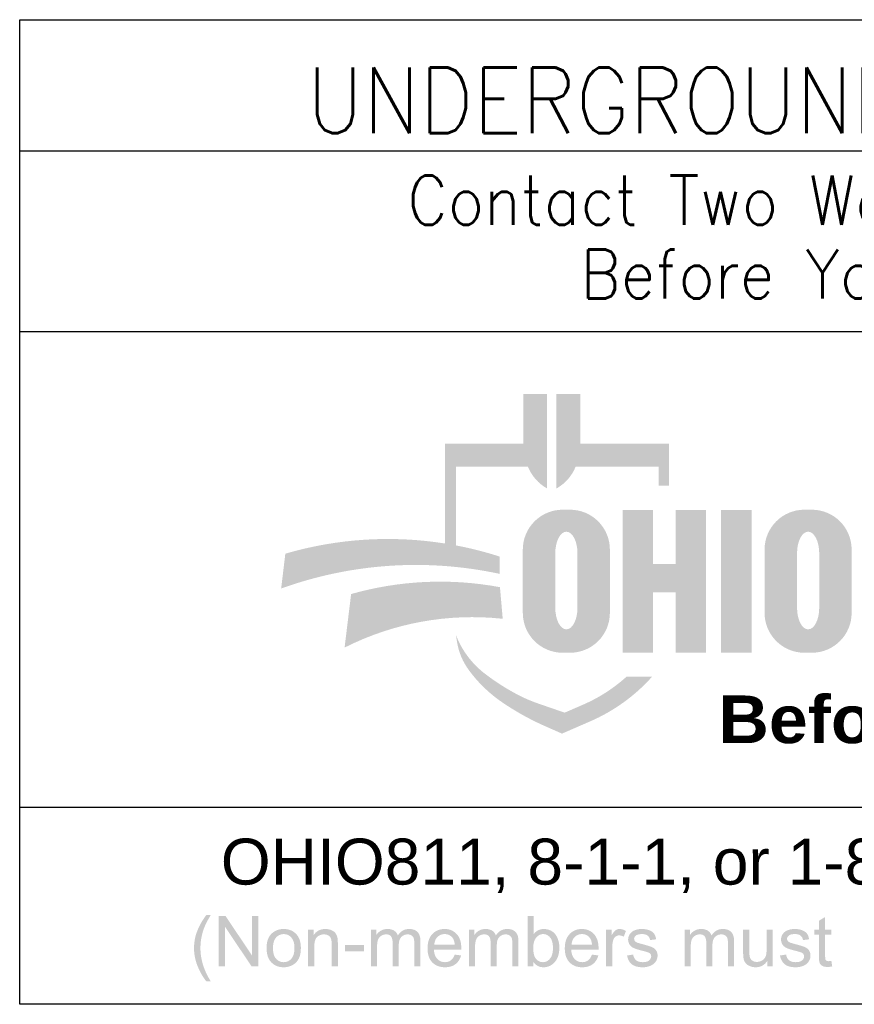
# Paper-space layout 'Layout1' of a CAD drawing. Header units: feet. Extents: x -1.5 to 49.6, y -1.1 to 21.4.
# Tile 3 of 8: x 2.1 to 4.1, y 6.5 to 8.9. Entities that reach past the tile are written whole.
import ezdxf
from ezdxf.enums import TextEntityAlignment as Align

# ---------------------------------------------------------------- set-up
doc = ezdxf.new("R2010")
doc.units = ezdxf.units.FT
doc.header["$MEASUREMENT"] = 0
doc.layers.add('SH_Data', color=1, linetype='Continuous')
doc.styles.add('_Font 70 Title (0.20)', font='STANDARD.shx', dxfattribs={"height": 0.2})
doc.styles.add('Font 70-Sub Title', font='STANDARD.shx', dxfattribs={"height": 0.17})
doc.styles.add('Straight-Normal LS 0.50', font='arial.ttf', dxfattribs={"height": 0.14})

psp = doc.layouts.get("Layout1")

# ---------------------------------------------------------------- hatches: boundary and pattern name
at = {"layer": 'SH_Data', "lineweight": 0}
for points in [[(2.735290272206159, 7.647933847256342), (2.725099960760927, 7.563052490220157, -0.1405566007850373), (3.258158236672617, 7.598697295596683), (3.258158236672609, 7.640882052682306, 0.0308462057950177), (3.151880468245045, 7.66802359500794), (3.151880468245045, 7.86015406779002), (3.326924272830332, 7.86015406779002, 0.1710108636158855), (3.373883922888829, 7.806772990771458), (3.37388392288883, 8.037171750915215), (3.315620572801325, 8.037171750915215), (3.315620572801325, 7.916046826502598), (3.124445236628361, 7.916046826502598), (3.124445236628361, 7.672809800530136, 0.1109030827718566)], [(3.396486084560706, 7.80677299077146, 0.1710108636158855), (3.443445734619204, 7.86015406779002), (3.645924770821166, 7.86015406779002), (3.645924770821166, 7.814118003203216), (3.671227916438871, 7.814118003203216), (3.671227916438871, 7.916046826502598), (3.454749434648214, 7.916046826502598), (3.454749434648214, 8.037171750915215), (3.396486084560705, 8.037171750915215)], [(3.557931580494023, 7.40646645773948), (3.557931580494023, 7.754089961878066), (3.63176530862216, 7.754089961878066), (3.63176530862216, 7.622961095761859), (3.687140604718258, 7.622961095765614), (3.687140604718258, 7.754089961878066), (3.760974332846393, 7.754089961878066), (3.760974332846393, 7.406466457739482), (3.687140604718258, 7.406466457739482), (3.687140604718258, 7.553436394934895), (3.63176530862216, 7.553436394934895), (3.63176530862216, 7.40646645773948)], [(3.265506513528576, 7.489252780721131), (3.258735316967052, 7.56633638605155, 0.1157335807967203), (2.895751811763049, 7.549578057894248), (2.879792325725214, 7.419063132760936, -0.1448916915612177)], [(3.154480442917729, 7.430730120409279, 0.1157334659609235), (3.182145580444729, 7.365189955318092, 0.08585456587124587), (3.264268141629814, 7.285614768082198, 0.04591584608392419), (3.36949241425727, 7.227226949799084), (3.410067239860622, 7.209358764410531), (3.478817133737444, 7.239192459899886, 0.1067386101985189), (3.628263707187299, 7.346357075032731), (3.630020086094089, 7.348296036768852), (3.567642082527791, 7.348296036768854, -0.081393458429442), (3.461199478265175, 7.279791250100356), (3.416615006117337, 7.260444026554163), (3.352051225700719, 7.282697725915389, -0.04011194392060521), (3.298298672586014, 7.306195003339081, -0.04043790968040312), (3.222043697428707, 7.355408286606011, -0.1382532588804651), (3.151158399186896, 7.450202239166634)], [(2.57265775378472, 6.641828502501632), (2.57265775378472, 6.765028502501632), (2.589340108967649, 6.765028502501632), (2.65416507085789, 6.668267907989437), (2.65416507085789, 6.765028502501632), (2.669752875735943, 6.765028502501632), (2.669752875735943, 6.641828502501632), (2.653070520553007, 6.641828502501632), (2.588245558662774, 6.738593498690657), (2.588245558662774, 6.641828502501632)]]:
    psp.add_hatch(color=256, dxfattribs=at).paths.add_polyline_path(points)
h = psp.add_hatch(color=256, dxfattribs=at)
h.paths.add_polyline_path([(3.411697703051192, 7.755155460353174, 0.414213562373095), (3.314496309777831, 7.657954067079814), (3.314496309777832, 7.503667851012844, 0.414213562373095), (3.411697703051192, 7.406466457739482), (3.429660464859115, 7.406466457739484, 0.414213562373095), (3.526861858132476, 7.503667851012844), (3.526861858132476, 7.657954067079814, 0.414213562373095), (3.429660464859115, 7.755155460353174)])
edge = h.paths.add_edge_path(flags=16)
edge.add_ellipse((3.420751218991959, 7.64895678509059), major_axis=(0, 0.05258647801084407), ratio=0.5144029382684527, start_angle=-90, end_angle=90, ccw=False)
edge.add_line((3.447801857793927, 7.64895678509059), (3.447801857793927, 7.516045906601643))
edge.add_ellipse((3.420751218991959, 7.516045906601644), major_axis=(0, 0.05258647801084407), ratio=0.5144029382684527, start_angle=90, end_angle=270, ccw=False)
edge.add_line((3.393700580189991, 7.516045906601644), (3.393700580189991, 7.648956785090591))
h = psp.add_hatch(color=256, dxfattribs=at)
h.paths.add_polyline_path([(4.001335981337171, 7.755155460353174, 0.414213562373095), (3.90413458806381, 7.657954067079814), (3.90413458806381, 7.503667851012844, 0.414213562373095), (4.001335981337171, 7.406466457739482), (4.0192987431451, 7.406466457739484, 0.414213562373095), (4.116500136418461, 7.503667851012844), (4.116500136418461, 7.657954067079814, 0.414213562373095), (4.0192987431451, 7.755155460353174)])
edge = h.paths.add_edge_path(flags=16)
edge.add_ellipse((4.010389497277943, 7.64895678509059), major_axis=(0, 0.05258647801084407), ratio=0.5144029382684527, start_angle=-90, end_angle=90, ccw=False)
edge.add_line((4.03744013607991, 7.64895678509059), (4.03744013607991, 7.516045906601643))
edge.add_ellipse((4.010389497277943, 7.516045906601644), major_axis=(0, 0.05258647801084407), ratio=0.5144029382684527, start_angle=90, end_angle=270, ccw=False)
edge.add_line((3.983338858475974, 7.516045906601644), (3.983338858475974, 7.648956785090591))
h = psp.add_hatch(color=256, dxfattribs=at)
edge = h.paths.add_edge_path()
edge.add_spline(control_points=[(2.54251507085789, 6.605582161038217), (2.529982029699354, 6.621379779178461), (2.521318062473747, 6.642556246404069), (2.512654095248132, 6.663732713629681), (2.512654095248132, 6.686421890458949), (2.512654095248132, 6.706421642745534), (2.519130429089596, 6.724741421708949), (2.526701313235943, 6.746001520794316), (2.54251507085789, 6.767094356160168)], knot_values=[0, 0, 0, 0.25, 0.25, 0.5, 0.5, 0.75, 0.75, 1, 1, 1], degree=2, periodic=0)
edge.add_line((2.54251507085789, 6.767094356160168), (2.553313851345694, 6.767094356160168))
edge.add_spline(control_points=[(2.553313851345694, 6.767094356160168), (2.54316798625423, 6.749615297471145), (2.539897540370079, 6.742136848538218), (2.534782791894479, 6.730539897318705), (2.531846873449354, 6.717934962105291), (2.528241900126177, 6.702220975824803), (2.528241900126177, 6.686338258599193), (2.528241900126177, 6.645917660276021), (2.553313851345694, 6.605582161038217)], knot_values=[0, 0, 0, 0.25, 0.25, 0.5, 0.5, 0.75, 0.75, 1, 1, 1], degree=2, periodic=0)
edge.add_line((2.553313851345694, 6.605582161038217), (2.54251507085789, 6.605582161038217))
h = psp.add_hatch(color=256, dxfattribs=at)
edge = h.paths.add_edge_path()
edge.add_line((3.340216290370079, 6.641828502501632), (3.326224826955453, 6.641828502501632))
edge.add_line((3.326224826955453, 6.641828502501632), (3.326224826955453, 6.765028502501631))
edge.add_line((3.326224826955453, 6.765028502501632), (3.341343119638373, 6.765028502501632))
edge.add_line((3.341343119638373, 6.765028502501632), (3.341343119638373, 6.7211247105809))
edge.add_spline(control_points=[(3.341343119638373, 6.721124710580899), (3.350921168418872, 6.733101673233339), (3.365792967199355, 6.733101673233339), (3.374025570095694, 6.733101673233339), (3.381377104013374, 6.729783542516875), (3.38872863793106, 6.726465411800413), (3.393475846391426, 6.720459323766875), (3.398223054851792, 6.714453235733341), (3.400911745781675, 6.70596827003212), (3.40360043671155, 6.697483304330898), (3.40360043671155, 6.687823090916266), (3.40360043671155, 6.664890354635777), (3.39225218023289, 6.652373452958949), (3.38090392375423, 6.639856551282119), (3.365015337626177, 6.639856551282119), (3.349211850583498, 6.639856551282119), (3.340216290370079, 6.653005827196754)], knot_values=[0, 0, 0, 0.125, 0.125, 0.25, 0.25, 0.375, 0.375, 0.5, 0.5, 0.6249999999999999, 0.6249999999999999, 0.75, 0.75, 0.875, 0.875, 1, 1, 1], degree=2, periodic=0)
edge.add_line((3.340216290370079, 6.653005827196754), (3.340216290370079, 6.641828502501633))
edge = h.paths.add_edge_path(flags=16)
edge.add_spline(control_points=[(3.340028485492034, 6.687152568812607), (3.340028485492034, 6.671089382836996), (3.344390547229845, 6.663941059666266), (3.351521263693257, 6.652251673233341), (3.363684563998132, 6.652251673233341), (3.373583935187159, 6.652251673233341), (3.380798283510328, 6.660871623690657), (3.388012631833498, 6.669491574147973), (3.388012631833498, 6.686562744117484), (3.388012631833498, 6.704055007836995), (3.381091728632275, 6.712380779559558), (3.374170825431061, 6.720706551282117), (3.3643565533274, 6.720706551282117), (3.354457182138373, 6.720706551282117), (3.347242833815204, 6.712086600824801), (3.340028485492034, 6.703466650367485), (3.340028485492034, 6.687152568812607)], knot_values=[0, 0, 0, 0.125, 0.125, 0.25, 0.25, 0.375, 0.375, 0.5, 0.5, 0.6249999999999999, 0.6249999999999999, 0.75, 0.75, 0.875, 0.875, 1, 1, 1], degree=2, periodic=0)
h = psp.add_hatch(color=256, dxfattribs=at)
edge = h.paths.add_edge_path()
edge.add_line((4.067021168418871, 6.655312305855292), (4.069180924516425, 6.641948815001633))
edge.add_spline(control_points=[(4.069180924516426, 6.641948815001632), (4.062802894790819, 6.640607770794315), (4.057767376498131, 6.640607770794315), (4.049542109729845, 6.640607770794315), (4.045009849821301, 6.643217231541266), (4.040477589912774, 6.645826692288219), (4.03863108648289, 6.650077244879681), (4.036784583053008, 6.654327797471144), (4.036784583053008, 6.667962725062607)], knot_values=[0, 0, 0, 0.25, 0.25, 0.5, 0.5, 0.75, 0.75, 1, 1, 1], degree=2, periodic=0)
edge.add_line((4.036784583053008, 6.667962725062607), (4.036784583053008, 6.719391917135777))
edge.add_line((4.036784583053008, 6.719391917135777), (4.025610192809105, 6.719391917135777))
edge.add_line((4.025610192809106, 6.719391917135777), (4.025610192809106, 6.731129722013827))
edge.add_line((4.025610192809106, 6.731129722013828), (4.036784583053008, 6.731129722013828))
edge.add_line((4.036784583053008, 6.731129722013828), (4.036784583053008, 6.753233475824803))
edge.add_line((4.036784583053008, 6.753233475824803), (4.051902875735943, 6.762309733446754))
edge.add_line((4.051902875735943, 6.762309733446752), (4.051902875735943, 6.731129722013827))
edge.add_line((4.051902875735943, 6.731129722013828), (4.067021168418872, 6.731129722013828))
edge.add_line((4.067021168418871, 6.731129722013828), (4.067021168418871, 6.719391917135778))
edge.add_line((4.067021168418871, 6.719391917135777), (4.051902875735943, 6.719391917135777))
edge.add_line((4.051902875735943, 6.719391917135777), (4.051902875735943, 6.667076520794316))
edge.add_spline(control_points=[(4.051902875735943, 6.667076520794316), (4.051902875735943, 6.660589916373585), (4.052696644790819, 6.658736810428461), (4.053490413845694, 6.65688370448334), (4.055286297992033, 6.655788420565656), (4.057082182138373, 6.654693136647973), (4.060423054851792, 6.654693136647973), (4.062929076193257, 6.654693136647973), (4.067021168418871, 6.655312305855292)], knot_values=[0, 0, 0, 0.25, 0.25, 0.5, 0.5, 0.75, 0.75, 1, 1, 1], degree=2, periodic=0)
h = psp.add_hatch(color=256, dxfattribs=at)
edge = h.paths.add_edge_path()
edge.add_spline(control_points=[(2.689566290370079, 6.686479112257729), (2.689566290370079, 6.711260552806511), (2.703340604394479, 6.723189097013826), (2.714848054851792, 6.733101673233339), (2.731395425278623, 6.733101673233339), (2.749790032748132, 6.733101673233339), (2.76146474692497, 6.721046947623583), (2.773139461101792, 6.708992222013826), (2.773139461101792, 6.687739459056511), (2.773139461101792, 6.670518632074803), (2.767974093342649, 6.660647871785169), (2.762808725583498, 6.650777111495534), (2.752939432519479, 6.645316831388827), (2.743070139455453, 6.639856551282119), (2.731395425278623, 6.639856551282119), (2.712664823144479, 6.639856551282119), (2.701115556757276, 6.651869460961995), (2.689566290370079, 6.663882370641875), (2.689566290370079, 6.686479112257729)], knot_values=[0, 0, 0, 0.1111111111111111, 0.1111111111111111, 0.2222222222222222, 0.2222222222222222, 0.3333333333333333, 0.3333333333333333, 0.4444444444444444, 0.4444444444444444, 0.5555555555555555, 0.5555555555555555, 0.6666666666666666, 0.6666666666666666, 0.7777777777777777, 0.7777777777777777, 0.8888888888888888, 0.8888888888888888, 1, 1, 1], degree=2, periodic=0)
edge = h.paths.add_edge_path(flags=16)
edge.add_spline(control_points=[(2.705154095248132, 6.686474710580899), (2.705154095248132, 6.669321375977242), (2.712615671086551, 6.660786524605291), (2.720077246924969, 6.652251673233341), (2.731395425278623, 6.652251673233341), (2.742628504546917, 6.652251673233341), (2.750090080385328, 6.66082834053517), (2.757551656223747, 6.669405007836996), (2.757551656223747, 6.686979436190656), (2.757551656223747, 6.703542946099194), (2.750048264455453, 6.712077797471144), (2.742544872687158, 6.720612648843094), (2.731395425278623, 6.720612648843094), (2.720077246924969, 6.720612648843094), (2.712615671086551, 6.712120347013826), (2.705154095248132, 6.703628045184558), (2.705154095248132, 6.686474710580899)], knot_values=[0, 0, 0, 0.125, 0.125, 0.25, 0.25, 0.375, 0.375, 0.5, 0.5, 0.6249999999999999, 0.6249999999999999, 0.75, 0.75, 0.875, 0.875, 1, 1, 1], degree=2, periodic=0)
h = psp.add_hatch(color=256, dxfattribs=at)
edge = h.paths.add_edge_path()
edge.add_line((2.790887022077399, 6.641828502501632), (2.790887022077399, 6.731129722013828))
edge.add_line((2.790887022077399, 6.731129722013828), (2.804502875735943, 6.731129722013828))
edge.add_line((2.804502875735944, 6.731129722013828), (2.804502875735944, 6.718438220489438))
edge.add_spline(control_points=[(2.804502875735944, 6.718438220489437), (2.814330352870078, 6.733101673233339), (2.832890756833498, 6.733101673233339), (2.840954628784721, 6.733101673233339), (2.847715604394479, 6.730202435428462), (2.85447658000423, 6.727303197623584), (2.857836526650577, 6.722596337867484), (2.861196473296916, 6.717889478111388), (2.862540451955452, 6.711417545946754), (2.86337970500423, 6.707215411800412), (2.86337970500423, 6.69671007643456)], knot_values=[0, 0, 0, 0.2, 0.2, 0.4, 0.4, 0.6000000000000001, 0.6000000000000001, 0.8, 0.8, 1, 1, 1], degree=2, periodic=0)
edge.add_line((2.86337970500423, 6.69671007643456), (2.86337970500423, 6.641828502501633))
edge.add_line((2.86337970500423, 6.641828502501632), (2.848261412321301, 6.641828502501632))
edge.add_line((2.848261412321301, 6.641828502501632), (2.848261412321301, 6.696096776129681))
edge.add_spline(control_points=[(2.848261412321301, 6.69609677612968), (2.848261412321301, 6.705337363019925), (2.846497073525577, 6.709915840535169), (2.844732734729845, 6.714494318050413), (2.840238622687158, 6.71722482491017), (2.835744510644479, 6.719955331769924), (2.829695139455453, 6.719955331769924), (2.820034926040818, 6.719955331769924), (2.813020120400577, 6.713823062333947), (2.806005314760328, 6.707690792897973), (2.806005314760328, 6.69055359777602)], knot_values=[0, 0, 0, 0.2, 0.2, 0.4, 0.4, 0.6000000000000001, 0.6000000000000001, 0.8, 0.8, 1, 1, 1], degree=2, periodic=0)
edge.add_line((2.806005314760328, 6.69055359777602), (2.806005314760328, 6.641828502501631))
edge.add_line((2.806005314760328, 6.641828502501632), (2.790887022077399, 6.641828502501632))
h = psp.add_hatch(color=256, dxfattribs=at)
edge = h.paths.add_edge_path()
edge.add_line((2.943837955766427, 6.641828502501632), (2.943837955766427, 6.731129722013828))
edge.add_line((2.943837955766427, 6.731129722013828), (2.957359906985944, 6.731129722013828))
edge.add_line((2.957359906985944, 6.731129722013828), (2.957359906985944, 6.718527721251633))
edge.add_spline(control_points=[(2.957359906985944, 6.718527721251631), (2.96156350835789, 6.725097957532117), (2.968542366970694, 6.729099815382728), (2.975521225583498, 6.733101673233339), (2.984434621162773, 6.733101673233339), (2.994356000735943, 6.733101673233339), (3.000703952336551, 6.728974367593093), (3.007051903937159, 6.72484706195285), (3.009659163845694, 6.717434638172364), (3.020265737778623, 6.733101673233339), (3.037267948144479, 6.733101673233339), (3.050568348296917, 6.733101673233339), (3.05772327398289, 6.725747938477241), (3.064878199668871, 6.718394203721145), (3.064878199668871, 6.703096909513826)], knot_values=[0, 0, 0, 0.1428571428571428, 0.1428571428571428, 0.2857142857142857, 0.2857142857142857, 0.4285714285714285, 0.4285714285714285, 0.5714285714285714, 0.5714285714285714, 0.7142857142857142, 0.7142857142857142, 0.8571428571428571, 0.8571428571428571, 1, 1, 1], degree=2, periodic=0)
edge.add_line((3.064878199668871, 6.703096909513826), (3.064878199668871, 6.641828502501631))
edge.add_line((3.064878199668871, 6.641828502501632), (3.049759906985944, 6.641828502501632))
edge.add_line((3.049759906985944, 6.641828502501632), (3.049759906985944, 6.698029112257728))
edge.add_spline(control_points=[(3.049759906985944, 6.698029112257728), (3.049759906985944, 6.707102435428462), (3.048288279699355, 6.711092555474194), (3.046816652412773, 6.715082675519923), (3.042949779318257, 6.717519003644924), (3.039082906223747, 6.719955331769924), (3.033869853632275, 6.719955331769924), (3.024453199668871, 6.719955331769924), (3.018232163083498, 6.71369688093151), (3.012011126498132, 6.707438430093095), (3.012011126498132, 6.693661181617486)], knot_values=[0, 0, 0, 0.2, 0.2, 0.4, 0.4, 0.6000000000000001, 0.6000000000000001, 0.8, 0.8, 1, 1, 1], degree=2, periodic=0)
edge.add_line((3.012011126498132, 6.693661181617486), (3.012011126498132, 6.641828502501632))
edge.add_line((3.012011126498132, 6.641828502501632), (2.996892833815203, 6.641828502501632))
edge.add_line((2.996892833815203, 6.641828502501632), (2.996892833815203, 6.699794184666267))
edge.add_spline(control_points=[(2.996892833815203, 6.699794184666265), (2.996892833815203, 6.709874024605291), (2.993191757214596, 6.714914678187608), (2.989490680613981, 6.719955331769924), (2.981079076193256, 6.719955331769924), (2.974686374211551, 6.719955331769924), (2.969260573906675, 6.716595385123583), (2.963834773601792, 6.713235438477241), (2.961395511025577, 6.706767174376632), (2.958956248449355, 6.700298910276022), (2.958956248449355, 6.688116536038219)], knot_values=[0, 0, 0, 0.2, 0.2, 0.4, 0.4, 0.6000000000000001, 0.6000000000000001, 0.8, 0.8, 1, 1, 1], degree=2, periodic=0)
edge.add_line((2.958956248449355, 6.688116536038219), (2.958956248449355, 6.641828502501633))
edge.add_line((2.958956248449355, 6.641828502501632), (2.943837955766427, 6.641828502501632))
h = psp.add_hatch(color=256, dxfattribs=at)
edge = h.paths.add_edge_path()
edge.add_line((3.148298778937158, 6.670656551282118), (3.163926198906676, 6.668684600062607))
edge.add_spline(control_points=[(3.163926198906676, 6.668684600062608), (3.160228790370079, 6.654985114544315), (3.1502303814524, 6.647420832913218), (3.140231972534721, 6.639856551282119), (3.124688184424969, 6.639856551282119), (3.105110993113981, 6.639856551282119), (3.093641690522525, 6.651911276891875), (3.08217238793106, 6.663966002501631), (3.08217238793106, 6.685723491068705), (3.08217238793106, 6.708236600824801), (3.09376787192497, 6.72066913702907), (3.105363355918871, 6.733101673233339), (3.123847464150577, 6.733101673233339), (3.141744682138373, 6.733101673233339), (3.153087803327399, 6.720913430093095), (3.164430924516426, 6.708725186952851), (3.164430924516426, 6.686617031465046), (3.164430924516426, 6.6852715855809), (3.164347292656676, 6.682582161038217)], knot_values=[0, 0, 0, 0.1111111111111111, 0.1111111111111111, 0.2222222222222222, 0.2222222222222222, 0.3333333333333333, 0.3333333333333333, 0.4444444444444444, 0.4444444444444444, 0.5555555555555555, 0.5555555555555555, 0.6666666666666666, 0.6666666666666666, 0.7777777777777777, 0.7777777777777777, 0.8888888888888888, 0.8888888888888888, 1, 1, 1], degree=2, periodic=0)
edge.add_line((3.164347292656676, 6.682582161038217), (3.097760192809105, 6.682582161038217))
edge.add_spline(control_points=[(3.097760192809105, 6.682582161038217), (3.098600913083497, 6.667879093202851), (3.106085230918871, 6.660065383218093), (3.11356954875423, 6.652251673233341), (3.124752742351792, 6.652251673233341), (3.133077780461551, 6.652251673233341), (3.138964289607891, 6.656641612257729), (3.14485079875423, 6.661031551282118), (3.148298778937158, 6.670656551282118)], knot_values=[0, 0, 0, 0.25, 0.25, 0.5, 0.5, 0.75, 0.75, 1, 1, 1], degree=2, periodic=0)
edge = h.paths.add_edge_path(flags=16)
edge.add_line((3.098605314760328, 6.694977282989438), (3.148467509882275, 6.694977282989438))
edge.add_spline(control_points=[(3.148467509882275, 6.694977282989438), (3.147458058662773, 6.706280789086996), (3.14274973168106, 6.711934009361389), (3.135517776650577, 6.720706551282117), (3.123998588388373, 6.720706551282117), (3.113572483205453, 6.720706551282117), (3.106467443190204, 6.713704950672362), (3.09936240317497, 6.706703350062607), (3.098605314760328, 6.694977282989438)], knot_values=[0, 0, 0, 0.25, 0.25, 0.5, 0.5, 0.75, 0.75, 1, 1, 1], degree=2, periodic=0)
h = psp.add_hatch(color=256, dxfattribs=at)
edge = h.paths.add_edge_path()
edge.add_line((3.182913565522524, 6.641828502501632), (3.182913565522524, 6.731129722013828))
edge.add_line((3.182913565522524, 6.731129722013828), (3.196435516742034, 6.731129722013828))
edge.add_line((3.196435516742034, 6.731129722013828), (3.196435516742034, 6.718527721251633))
edge.add_spline(control_points=[(3.196435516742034, 6.718527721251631), (3.200639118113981, 6.725097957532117), (3.207617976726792, 6.729099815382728), (3.214596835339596, 6.733101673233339), (3.223510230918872, 6.733101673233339), (3.233431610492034, 6.733101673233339), (3.239779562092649, 6.728974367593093), (3.246127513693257, 6.72484706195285), (3.248734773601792, 6.717434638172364), (3.259341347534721, 6.733101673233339), (3.276343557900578, 6.733101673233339), (3.289643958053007, 6.733101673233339), (3.296798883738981, 6.725747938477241), (3.30395380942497, 6.718394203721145), (3.30395380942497, 6.703096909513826)], knot_values=[0, 0, 0, 0.1428571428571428, 0.1428571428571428, 0.2857142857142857, 0.2857142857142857, 0.4285714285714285, 0.4285714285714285, 0.5714285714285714, 0.5714285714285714, 0.7142857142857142, 0.7142857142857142, 0.8571428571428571, 0.8571428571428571, 1, 1, 1], degree=2, periodic=0)
edge.add_line((3.30395380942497, 6.703096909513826), (3.30395380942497, 6.641828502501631))
edge.add_line((3.30395380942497, 6.641828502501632), (3.288835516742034, 6.641828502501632))
edge.add_line((3.288835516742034, 6.641828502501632), (3.288835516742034, 6.698029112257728))
edge.add_spline(control_points=[(3.288835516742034, 6.698029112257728), (3.288835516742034, 6.707102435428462), (3.287363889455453, 6.711092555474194), (3.285892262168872, 6.715082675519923), (3.282025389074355, 6.717519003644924), (3.278158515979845, 6.719955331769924), (3.272945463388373, 6.719955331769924), (3.26352880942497, 6.719955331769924), (3.257307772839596, 6.71369688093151), (3.25108673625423, 6.707438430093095), (3.25108673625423, 6.693661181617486)], knot_values=[0, 0, 0, 0.2, 0.2, 0.4, 0.4, 0.6000000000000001, 0.6000000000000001, 0.8, 0.8, 1, 1, 1], degree=2, periodic=0)
edge.add_line((3.25108673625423, 6.693661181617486), (3.25108673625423, 6.641828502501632))
edge.add_line((3.25108673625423, 6.641828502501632), (3.235968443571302, 6.641828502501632))
edge.add_line((3.235968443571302, 6.641828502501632), (3.235968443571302, 6.699794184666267))
edge.add_spline(control_points=[(3.235968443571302, 6.699794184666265), (3.235968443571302, 6.709874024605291), (3.232267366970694, 6.714914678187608), (3.228566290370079, 6.719955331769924), (3.220154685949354, 6.719955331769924), (3.213761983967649, 6.719955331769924), (3.208336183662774, 6.716595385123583), (3.20291038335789, 6.713235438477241), (3.200471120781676, 6.706767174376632), (3.198031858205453, 6.700298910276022), (3.198031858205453, 6.688116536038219)], knot_values=[0, 0, 0, 0.2, 0.2, 0.4, 0.4, 0.6000000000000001, 0.6000000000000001, 0.8, 0.8, 1, 1, 1], degree=2, periodic=0)
edge.add_line((3.198031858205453, 6.688116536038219), (3.198031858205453, 6.641828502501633))
edge.add_line((3.198031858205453, 6.641828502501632), (3.182913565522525, 6.641828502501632))
h = psp.add_hatch(color=256, dxfattribs=at)
edge = h.paths.add_edge_path()
edge.add_line((3.483060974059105, 6.670656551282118), (3.498688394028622, 6.668684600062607))
edge.add_spline(control_points=[(3.498688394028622, 6.668684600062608), (3.494990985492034, 6.654985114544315), (3.484992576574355, 6.647420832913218), (3.474994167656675, 6.639856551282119), (3.459450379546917, 6.639856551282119), (3.439873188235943, 6.639856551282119), (3.428403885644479, 6.651911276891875), (3.416934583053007, 6.663966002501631), (3.416934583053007, 6.685723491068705), (3.416934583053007, 6.708236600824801), (3.428530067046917, 6.72066913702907), (3.440125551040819, 6.733101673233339), (3.458609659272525, 6.733101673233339), (3.476506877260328, 6.733101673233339), (3.487849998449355, 6.720913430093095), (3.499193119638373, 6.708725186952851), (3.499193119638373, 6.686617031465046), (3.499193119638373, 6.6852715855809), (3.499109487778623, 6.682582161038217)], knot_values=[0, 0, 0, 0.1111111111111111, 0.1111111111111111, 0.2222222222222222, 0.2222222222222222, 0.3333333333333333, 0.3333333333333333, 0.4444444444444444, 0.4444444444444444, 0.5555555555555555, 0.5555555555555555, 0.6666666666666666, 0.6666666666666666, 0.7777777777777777, 0.7777777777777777, 0.8888888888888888, 0.8888888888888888, 1, 1, 1], degree=2, periodic=0)
edge.add_line((3.499109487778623, 6.682582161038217), (3.43252238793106, 6.682582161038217))
edge.add_spline(control_points=[(3.43252238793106, 6.682582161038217), (3.433363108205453, 6.667879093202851), (3.440847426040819, 6.660065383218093), (3.448331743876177, 6.652251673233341), (3.459514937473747, 6.652251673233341), (3.467839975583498, 6.652251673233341), (3.473726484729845, 6.656641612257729), (3.479612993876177, 6.661031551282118), (3.483060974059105, 6.670656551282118)], knot_values=[0, 0, 0, 0.25, 0.25, 0.5, 0.5, 0.75, 0.75, 1, 1, 1], degree=2, periodic=0)
edge = h.paths.add_edge_path(flags=16)
edge.add_line((3.433367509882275, 6.694977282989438), (3.48322970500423, 6.694977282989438))
edge.add_spline(control_points=[(3.48322970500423, 6.694977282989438), (3.482220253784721, 6.706280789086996), (3.477511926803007, 6.711934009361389), (3.470279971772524, 6.720706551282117), (3.458760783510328, 6.720706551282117), (3.4483346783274, 6.720706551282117), (3.441229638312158, 6.713704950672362), (3.434124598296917, 6.706703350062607), (3.433367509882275, 6.694977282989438)], knot_values=[0, 0, 0, 0.25, 0.25, 0.5, 0.5, 0.75, 0.75, 1, 1, 1], degree=2, periodic=0)
h = psp.add_hatch(color=256, dxfattribs=at)
edge = h.paths.add_edge_path()
edge.add_line((3.517504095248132, 6.641828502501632), (3.517504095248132, 6.731129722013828))
edge.add_line((3.517504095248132, 6.731129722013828), (3.531119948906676, 6.731129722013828))
edge.add_line((3.531119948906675, 6.731129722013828), (3.531119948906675, 6.717597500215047))
edge.add_spline(control_points=[(3.531119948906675, 6.717597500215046), (3.536324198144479, 6.727066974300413), (3.540731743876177, 6.730084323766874), (3.54513928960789, 6.733101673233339), (3.550427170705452, 6.733101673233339), (3.558067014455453, 6.733101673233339), (3.565957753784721, 6.728271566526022)], knot_values=[0, 0, 0, 0.3333333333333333, 0.3333333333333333, 0.6666666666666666, 0.6666666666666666, 1, 1, 1], degree=2, periodic=0)
edge.add_line((3.565957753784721, 6.728271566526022), (3.560661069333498, 6.714272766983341))
edge.add_spline(control_points=[(3.560661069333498, 6.714272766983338), (3.555139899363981, 6.717513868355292), (3.549620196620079, 6.717513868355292), (3.544684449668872, 6.717513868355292), (3.540753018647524, 6.714528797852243), (3.536821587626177, 6.711543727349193), (3.535141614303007, 6.706245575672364), (3.53262238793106, 6.698172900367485), (3.53262238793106, 6.68858604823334)], knot_values=[0, 0, 0, 0.25, 0.25, 0.5, 0.5, 0.75, 0.75, 1, 1, 1], degree=2, periodic=0)
edge.add_line((3.53262238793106, 6.68858604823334), (3.53262238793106, 6.641828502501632))
edge.add_line((3.53262238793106, 6.641828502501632), (3.517504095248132, 6.641828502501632))
h = psp.add_hatch(color=256, dxfattribs=at)
edge = h.paths.add_edge_path()
edge.add_line((3.568868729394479, 6.668496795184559), (3.583799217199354, 6.67084435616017))
edge.add_spline(control_points=[(3.583799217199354, 6.670844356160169), (3.58506396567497, 6.661842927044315), (3.590839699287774, 6.657047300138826), (3.596615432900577, 6.652251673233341), (3.606985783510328, 6.652251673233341), (3.617439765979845, 6.652251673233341), (3.622498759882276, 6.656502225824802), (3.627557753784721, 6.660752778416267), (3.627557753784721, 6.666477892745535), (3.627557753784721, 6.67161171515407), (3.623085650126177, 6.674557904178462), (3.619963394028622, 6.676578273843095), (3.607593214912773, 6.679693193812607), (3.590932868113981, 6.68389239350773), (3.584493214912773, 6.68695742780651), (3.578053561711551, 6.690022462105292), (3.574728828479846, 6.695438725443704), (3.571404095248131, 6.700854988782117), (3.571404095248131, 6.70740468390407), (3.571404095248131, 6.713367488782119), (3.574140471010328, 6.7184477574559), (3.576876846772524, 6.723528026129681), (3.581591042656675, 6.726887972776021), (3.585127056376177, 6.729490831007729), (3.591230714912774, 6.731296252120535), (3.597334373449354, 6.733101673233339), (3.604321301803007, 6.733101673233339), (3.614845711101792, 6.733101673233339), (3.62280100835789, 6.730072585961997), (3.630756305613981, 6.727043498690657), (3.634545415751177, 6.721869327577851), (3.638334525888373, 6.716695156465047), (3.63976507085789, 6.708029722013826)], knot_values=[0, 0, 0, 0.0625, 0.0625, 0.125, 0.125, 0.1875, 0.1875, 0.25, 0.25, 0.3124999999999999, 0.3124999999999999, 0.375, 0.375, 0.4375, 0.4375, 0.5, 0.5, 0.5625, 0.5625, 0.6249999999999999, 0.6249999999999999, 0.6875, 0.6875, 0.75, 0.75, 0.8124999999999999, 0.8124999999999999, 0.875, 0.875, 0.9375, 0.9375, 1, 1, 1], degree=2, periodic=0)
edge.add_line((3.63976507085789, 6.708029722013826), (3.624928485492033, 6.706057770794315))
edge.add_spline(control_points=[(3.624928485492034, 6.706057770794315), (3.623919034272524, 6.712961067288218), (3.619080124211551, 6.716833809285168), (3.614241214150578, 6.720706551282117), (3.60540704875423, 6.720706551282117), (3.594972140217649, 6.720706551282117), (3.590512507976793, 6.717254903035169), (3.586052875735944, 6.713803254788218), (3.586052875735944, 6.709172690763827), (3.586052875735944, 6.706225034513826), (3.587904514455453, 6.703868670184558), (3.589754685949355, 6.701427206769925), (3.593710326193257, 6.699827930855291), (3.595981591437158, 6.698985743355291), (3.607089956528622, 6.695954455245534), (3.62316194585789, 6.691671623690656), (3.629528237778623, 6.688942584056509), (3.635894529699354, 6.686213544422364), (3.639520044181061, 6.68100636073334), (3.643145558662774, 6.675799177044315), (3.643145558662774, 6.66807276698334), (3.643145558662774, 6.660515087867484), (3.638724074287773, 6.653839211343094), (3.634302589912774, 6.647163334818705), (3.625965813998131, 6.643509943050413), (3.617629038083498, 6.639856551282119), (3.607101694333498, 6.639856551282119), (3.589669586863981, 6.639856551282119), (3.58053243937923, 6.647079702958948), (3.57139529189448, 6.654302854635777), (3.568868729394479, 6.668496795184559)], knot_values=[0, 0, 0, 0.06666666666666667, 0.06666666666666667, 0.1333333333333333, 0.1333333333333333, 0.2, 0.2, 0.2666666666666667, 0.2666666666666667, 0.3333333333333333, 0.3333333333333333, 0.4, 0.4, 0.4666666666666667, 0.4666666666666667, 0.5333333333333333, 0.5333333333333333, 0.6, 0.6, 0.6666666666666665, 0.6666666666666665, 0.7333333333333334, 0.7333333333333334, 0.8, 0.8, 0.8666666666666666, 0.8666666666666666, 0.9333333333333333, 0.9333333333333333, 1, 1, 1], degree=2, periodic=0)
h = psp.add_hatch(color=256, dxfattribs=at)
edge = h.paths.add_edge_path()
edge.add_line((3.708861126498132, 6.641828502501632), (3.708861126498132, 6.731129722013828))
edge.add_line((3.708861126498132, 6.731129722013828), (3.722383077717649, 6.731129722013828))
edge.add_line((3.722383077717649, 6.731129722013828), (3.722383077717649, 6.718527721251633))
edge.add_spline(control_points=[(3.722383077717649, 6.718527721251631), (3.726586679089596, 6.725097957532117), (3.7335655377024, 6.729099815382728), (3.740544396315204, 6.733101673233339), (3.749457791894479, 6.733101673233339), (3.759379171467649, 6.733101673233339), (3.765727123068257, 6.728974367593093), (3.772075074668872, 6.72484706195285), (3.7746823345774, 6.717434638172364), (3.785288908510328, 6.733101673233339), (3.802291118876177, 6.733101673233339), (3.815591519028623, 6.733101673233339), (3.822746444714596, 6.725747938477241), (3.829901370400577, 6.718394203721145), (3.829901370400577, 6.703096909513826)], knot_values=[0, 0, 0, 0.1428571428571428, 0.1428571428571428, 0.2857142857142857, 0.2857142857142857, 0.4285714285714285, 0.4285714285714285, 0.5714285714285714, 0.5714285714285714, 0.7142857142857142, 0.7142857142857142, 0.8571428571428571, 0.8571428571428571, 1, 1, 1], degree=2, periodic=0)
edge.add_line((3.829901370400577, 6.703096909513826), (3.829901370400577, 6.641828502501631))
edge.add_line((3.829901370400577, 6.641828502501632), (3.814783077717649, 6.641828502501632))
edge.add_line((3.814783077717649, 6.641828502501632), (3.814783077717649, 6.698029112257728))
edge.add_spline(control_points=[(3.814783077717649, 6.698029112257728), (3.814783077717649, 6.707102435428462), (3.81331145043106, 6.711092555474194), (3.811839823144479, 6.715082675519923), (3.80797295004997, 6.717519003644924), (3.804106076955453, 6.719955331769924), (3.798893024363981, 6.719955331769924), (3.789476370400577, 6.719955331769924), (3.783255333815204, 6.71369688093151), (3.777034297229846, 6.707438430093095), (3.777034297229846, 6.693661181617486)], knot_values=[0, 0, 0, 0.2, 0.2, 0.4, 0.4, 0.6000000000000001, 0.6000000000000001, 0.8, 0.8, 1, 1, 1], degree=2, periodic=0)
edge.add_line((3.777034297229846, 6.693661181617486), (3.777034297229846, 6.641828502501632))
edge.add_line((3.777034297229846, 6.641828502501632), (3.761916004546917, 6.641828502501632))
edge.add_line((3.761916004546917, 6.641828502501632), (3.761916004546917, 6.699794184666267))
edge.add_spline(control_points=[(3.761916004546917, 6.699794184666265), (3.761916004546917, 6.709874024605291), (3.758214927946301, 6.714914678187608), (3.754513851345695, 6.719955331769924), (3.746102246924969, 6.719955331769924), (3.739709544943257, 6.719955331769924), (3.734283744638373, 6.716595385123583), (3.728857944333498, 6.713235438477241), (3.726418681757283, 6.706767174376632), (3.72397941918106, 6.700298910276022), (3.72397941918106, 6.688116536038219)], knot_values=[0, 0, 0, 0.2, 0.2, 0.4, 0.4, 0.6000000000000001, 0.6000000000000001, 0.8, 0.8, 1, 1, 1], degree=2, periodic=0)
edge.add_line((3.72397941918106, 6.688116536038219), (3.72397941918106, 6.641828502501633))
edge.add_line((3.72397941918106, 6.641828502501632), (3.708861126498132, 6.641828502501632))
h = psp.add_hatch(color=256, dxfattribs=at)
edge = h.paths.add_edge_path()
edge.add_line((3.910673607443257, 6.641828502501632), (3.910673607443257, 6.655010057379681))
edge.add_spline(control_points=[(3.910673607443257, 6.65501005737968), (3.900260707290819, 6.639856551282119), (3.882373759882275, 6.639856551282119), (3.874480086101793, 6.639856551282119), (3.867636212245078, 6.642881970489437), (3.860792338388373, 6.645907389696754), (3.857474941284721, 6.650488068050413), (3.85415754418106, 6.655068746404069), (3.852815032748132, 6.661707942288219), (3.851890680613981, 6.666162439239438), (3.851890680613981, 6.675828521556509)], knot_values=[0, 0, 0, 0.2, 0.2, 0.4, 0.4, 0.6000000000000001, 0.6000000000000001, 0.8, 0.8, 1, 1, 1], degree=2, periodic=0)
edge.add_line((3.851890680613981, 6.675828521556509), (3.851890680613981, 6.731129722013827))
edge.add_line((3.851890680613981, 6.731129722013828), (3.867008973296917, 6.731129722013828))
edge.add_line((3.867008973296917, 6.731129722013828), (3.867008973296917, 6.681643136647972))
edge.add_spline(control_points=[(3.867008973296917, 6.681643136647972), (3.867008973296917, 6.669796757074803), (3.86793332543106, 6.665679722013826), (3.869359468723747, 6.659713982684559), (3.873978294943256, 6.656311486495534), (3.878597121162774, 6.652908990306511), (3.885397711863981, 6.652908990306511), (3.892199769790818, 6.652908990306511), (3.898161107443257, 6.656395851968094), (3.904122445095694, 6.659882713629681), (3.906599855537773, 6.665890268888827), (3.909077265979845, 6.671897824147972), (3.909077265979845, 6.683323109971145)], knot_values=[0, 0, 0, 0.1666666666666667, 0.1666666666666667, 0.3333333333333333, 0.3333333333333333, 0.5, 0.5, 0.6666666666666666, 0.6666666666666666, 0.8333333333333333, 0.8333333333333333, 1, 1, 1], degree=2, periodic=0)
edge.add_line((3.909077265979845, 6.683323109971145), (3.909077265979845, 6.731129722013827))
edge.add_line((3.909077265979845, 6.731129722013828), (3.924195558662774, 6.731129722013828))
edge.add_line((3.924195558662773, 6.731129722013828), (3.924195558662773, 6.641828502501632))
edge.add_line((3.924195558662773, 6.641828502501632), (3.910673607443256, 6.641828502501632))
h = psp.add_hatch(color=256, dxfattribs=at)
edge = h.paths.add_edge_path()
edge.add_line((3.941849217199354, 6.668496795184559), (3.95677970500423, 6.67084435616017))
edge.add_spline(control_points=[(3.95677970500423, 6.670844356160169), (3.958044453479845, 6.661842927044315), (3.963820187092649, 6.657047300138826), (3.969595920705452, 6.652251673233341), (3.979966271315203, 6.652251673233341), (3.990420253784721, 6.652251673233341), (3.995479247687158, 6.656502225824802), (4.000538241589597, 6.660752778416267), (4.000538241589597, 6.666477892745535), (4.000538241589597, 6.67161171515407), (3.99606613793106, 6.674557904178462), (3.992943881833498, 6.676578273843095), (3.980573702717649, 6.679693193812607), (3.963913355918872, 6.68389239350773), (3.957473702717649, 6.68695742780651), (3.951034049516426, 6.690022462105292), (3.947709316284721, 6.695438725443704), (3.944384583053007, 6.700854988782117), (3.944384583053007, 6.70740468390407), (3.944384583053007, 6.713367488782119), (3.947120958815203, 6.7184477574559), (3.949857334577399, 6.723528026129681), (3.954571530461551, 6.726887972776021), (3.95810754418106, 6.729490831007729), (3.964211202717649, 6.731296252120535), (3.97031486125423, 6.733101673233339), (3.97730178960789, 6.733101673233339), (3.987826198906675, 6.733101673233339), (3.995781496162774, 6.730072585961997), (4.003736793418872, 6.727043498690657), (4.00752590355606, 6.721869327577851), (4.011315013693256, 6.716695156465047), (4.012745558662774, 6.708029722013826)], knot_values=[0, 0, 0, 0.0625, 0.0625, 0.125, 0.125, 0.1875, 0.1875, 0.25, 0.25, 0.3124999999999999, 0.3124999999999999, 0.375, 0.375, 0.4375, 0.4375, 0.5, 0.5, 0.5625, 0.5625, 0.6249999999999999, 0.6249999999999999, 0.6875, 0.6875, 0.75, 0.75, 0.8124999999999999, 0.8124999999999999, 0.875, 0.875, 0.9375, 0.9375, 1, 1, 1], degree=2, periodic=0)
edge.add_line((4.012745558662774, 6.708029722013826), (3.997908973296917, 6.706057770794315))
edge.add_spline(control_points=[(3.997908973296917, 6.706057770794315), (3.9968995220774, 6.712961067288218), (3.992060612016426, 6.716833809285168), (3.987221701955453, 6.720706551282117), (3.978387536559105, 6.720706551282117), (3.967952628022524, 6.720706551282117), (3.963492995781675, 6.717254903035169), (3.959033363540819, 6.713803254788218), (3.959033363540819, 6.709172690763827), (3.959033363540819, 6.706225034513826), (3.960885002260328, 6.703868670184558), (3.96273517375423, 6.701427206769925), (3.966690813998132, 6.699827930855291), (3.968962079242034, 6.698985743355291), (3.980070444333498, 6.695954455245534), (3.996142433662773, 6.691671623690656), (4.002508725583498, 6.688942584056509), (4.008875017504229, 6.686213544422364), (4.012500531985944, 6.68100636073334), (4.016126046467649, 6.675799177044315), (4.016126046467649, 6.66807276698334), (4.016126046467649, 6.660515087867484), (4.011704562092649, 6.653839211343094), (4.007283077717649, 6.647163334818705), (3.998946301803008, 6.643509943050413), (3.990609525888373, 6.639856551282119), (3.980082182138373, 6.639856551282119), (3.962650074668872, 6.639856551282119), (3.953512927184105, 6.647079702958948), (3.944375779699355, 6.654302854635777), (3.941849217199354, 6.668496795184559)], knot_values=[0, 0, 0, 0.06666666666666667, 0.06666666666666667, 0.1333333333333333, 0.1333333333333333, 0.2, 0.2, 0.2666666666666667, 0.2666666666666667, 0.3333333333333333, 0.3333333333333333, 0.4, 0.4, 0.4666666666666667, 0.4666666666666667, 0.5333333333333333, 0.5333333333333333, 0.6, 0.6, 0.6666666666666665, 0.6666666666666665, 0.7333333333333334, 0.7333333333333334, 0.8, 0.8, 0.8666666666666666, 0.8666666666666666, 0.9333333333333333, 0.9333333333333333, 1, 1, 1], degree=2, periodic=0)

# ---------------------------------------------------------------- linework, layer by layer
at = {"layer": 'SH_Data', "lineweight": 30}
for p, q in [((2.087376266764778, 8.949547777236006), (5.887355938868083, 8.949547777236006)), ((2.087376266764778, 6.549544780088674), (2.087376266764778, 8.949547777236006)), ((2.087376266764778, 8.629547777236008), (5.887355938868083, 8.629547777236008)), ((2.087376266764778, 8.189547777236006), (5.887355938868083, 8.189547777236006)), ((5.887355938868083, 7.029555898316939), (2.087376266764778, 7.029555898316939)), ((5.887355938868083, 6.549544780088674), (2.087376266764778, 6.549544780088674))]:
    psp.add_line(p, q, dxfattribs=at)
at = {"layer": 'SH_Data', "lineweight": 0}
psp.add_solid([(3.797891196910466, 7.40646645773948), (3.872603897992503, 7.40646645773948), (3.797891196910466, 7.754089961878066), (3.872603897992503, 7.754089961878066)], dxfattribs=at)
at = {"layer": 'SH_Data', "lineweight": 0, "extrusion": (0, 0, -1)}
psp.add_solid([(-2.880563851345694, 6.678826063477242), (-2.880563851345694, 6.694038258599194), (-2.927139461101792, 6.678826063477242), (-2.927139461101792, 6.694038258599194)], dxfattribs=at)

# ---------------------------------------------------------------- texts
at = {"layer": 'SH_Data', "lineweight": 0, "style": 'Straight-Normal LS 0.50'}
psp.add_text('OHIO811, 8-1-1, or 1-800-362-2764', height=0.112, dxfattribs=at).set_placement((3.825791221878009, 6.89739235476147), align=Align.MIDDLE_CENTER)
at = {"layer": 'SH_Data', "lineweight": 0}
for s, insert, char_height, attachment_point, line_spacing_factor, style in [('UNDERGROUND UTILITIES', (3.987366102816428, 8.752757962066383), 0.16, 5, 0.9, '_Font 70 Title (0.20)'), ('Contact Two Working Days\\PBefore You Dig', (4.010025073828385, 8.399638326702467), 0.12, 5, 0.9, 'Font 70-Sub Title'), ('\\fArial Black|b0|i0|c00|p39;\\H1x;\\W0.916667;Before You Dig', (3.791680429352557, 7.302277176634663), 0.11616, 1, 0.6, 'Straight-Normal LS 0.50')]:
    psp.add_mtext(s, dxfattribs=dict(at, insert=insert, char_height=char_height, attachment_point=attachment_point, line_spacing_factor=line_spacing_factor, style=style))

doc.saveas('drawing.dxf')
